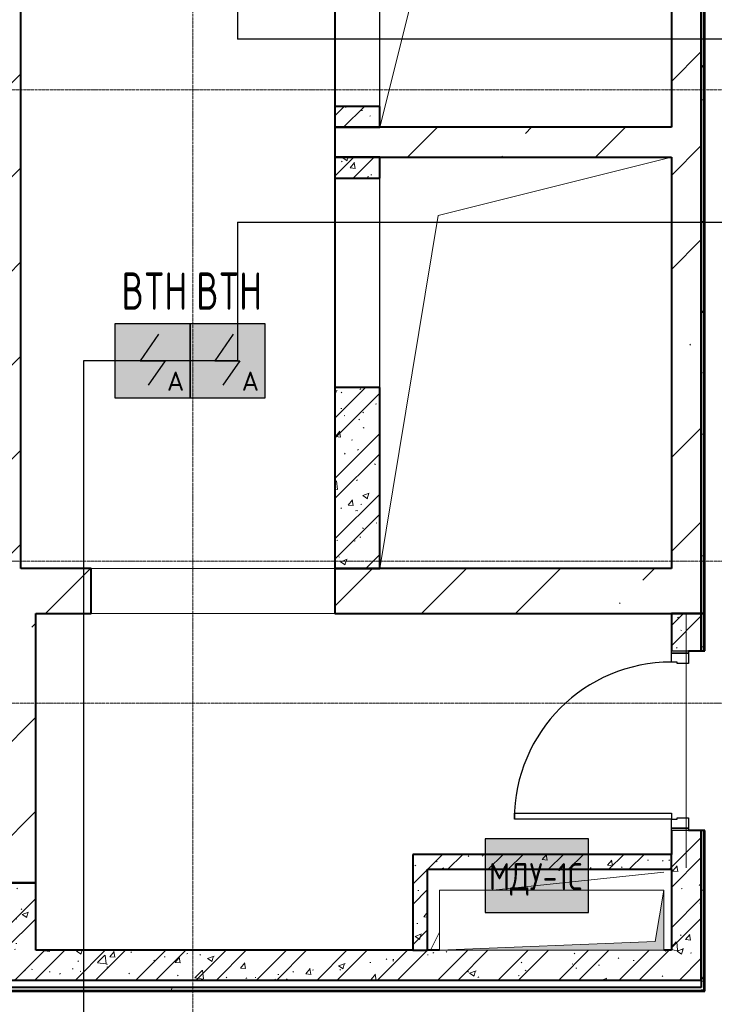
# Model space of a CAD drawing. Header units: millimetres. Extents: x -135639 to 224623, y -383017 to -59102.
# Tile 69 of 256: x 44236 to 48882, y -297028 to -290446. Entities that reach past the tile are written whole.
import ezdxf
from ezdxf.enums import TextEntityAlignment as Align

# ---------------------------------------------------------------- set-up
doc = ezdxf.new("R2010")
doc.units = ezdxf.units.MM
for name, pattern in [('CONTINOUS', [0]), ('Линия сетки', [25, 20, -2.5, 0, -2.5]), ('Невидимые', [5, 3, -2]), ('Штрих_3_1_5_', [4.5, 3, -1.5]), ('Штриховая_ш3 п1_5', [4.5, 3, -1.5])]:
    doc.linetypes.add(name, pattern=pattern)
for name, color, linetype, lineweight in [('A-000-M_MASS', 7, 'Continuous', 18), ('A-000-MH_MASS', 7, 'Невидимые', 18), ('A-200-M_WALL', 7, 'Continuous', 18), ('A-200-M_WALL_EXT', 7, 'Continuous', 18), ('A-200-M_WALL_INT', 7, 'Continuous', 18), ('A-200-M_WALL_PAT', 7, 'Continuous', 40), ('A-325-M_DOOR', 7, 'Continuous', 18), ('A-325-M_DOOR__FRAME', 7, 'Continuous', 30), ('A-325-M_DOOR_OPENING', 7, 'Continuous', 18), ('A-325-M_DOOR_PANEL', 7, 'Continuous', 30), ('M-567-M_MECH_EQP', 7, 'Continuous', 18), ('S-280-M_STRUCT_FRAME', 7, 'Continuous', 18), ('Z-030-M_GRID', 7, 'Continuous', 9), ('Z-060-M_DETAIL', 7, 'Continuous', 18), ('Арматура воздуховодов', 7, 'Continuous', 18), ('ОС', 5, 'Continuous', 25), ('ПС', 7, 'Continuous', 40), ('СС-011-ПОЖ-СИГНАЛИЗАЦИЯ', 1, 'Continuous', 30)]:
    doc.layers.add(name, color=color, linetype=linetype, lineweight=lineweight)
doc.layers.add('A-010-M_ROOM_SEPARATION', color=4, linetype='Штриховая_ш3 п1_5', lineweight=40, true_color=0x00ffff)
doc.layers.add('ССПС', color=5, linetype='Continuous')
doc.styles.add('1111', font='isocpeur.ttf')
pattern_1 = [(50, (0, 0), (437.2423, -38.2536), [45.72, -502.92]), (355, (0, 0), (-84.5828, 458.5367), [36.576, -402.336]), (100.451, (36.44, -3.2), (352.662, 420.2802), [38.856, -427.416]), (46.184, (0, 121.9), (650.59, -100.9033), [68.58, -754.38]), (96.636, (54.2, 113.5), (569.766, 593.8263), [58.284, -641.125]), (351.184, (0, 121.9), (569.7716, 593.8214), [54.864, -603.504]), (21, (60.96, 91.44), (363.875, -245.4366), [45.72, -502.92]), (326, (60.96, 91.44), (148.3253, 442.0518), [36.576, -402.336]), (71.451, (91.3, 71), (512.201, 196.6115), [38.856, -427.416]), (37.5, (0, 0), (7.41278, 202.9318), [6.706, -390.754, 6.706, -401.726, -403.86]), (37.5, (0, 0), (7.41278, 202.9318), [-805.891, 6.706, -397.154]), (7.5, (0, 0), (160.36715, 240.43305), [6.706, -226.162, 6.706, -381.61, -153.924]), (7.5, (0, 0), (160.36715, 240.43305), [-621.182, 6.706, -147.218]), (327.5, (-135.94, 0), (325.41783, -13.7491), [6.706, -145.694, 6.706, -468.782, -630.936]), (327.5, (-135.94, 0), (325.41783, -13.7491), [-627.888, 6.706, -624.23]), (317.5, (-196.9, 0), (355.51, 61.0244), [6.706, -191.414, 6.706, -309.067, -448.056]), (317.5, (-196.9, 0), (355.51, 61.0244), [-513.893, 6.706, -441.35])]
pattern_2 = [(45, (0, 0), (-202.0558, 202.0558), []), (45, (134.7, 0), (-202.0558, 202.0558), [])]
pattern_3 = [(0, (0, 0), (812.8, 203.2), [67.056, -542.544, 67.056, -542.544, -3251.2]), (0, (0, 0), (812.8, 203.2), [-1219.2, 67.056, -1152.144, 67.056, -542.544, -1422.4]), (0, (0, 0), (812.8, 203.2), [-3048, 67.056, -339.344, 67.056, -948.944]), (120, (304.8, 101.6), (-582.37636, 602.30545), [67.056, -542.544, 67.056, -542.544, -3251.2]), (120, (304.8, 101.6), (-582.37636, 602.30545), [-1219.2, 67.056, -1152.144, 67.056, -542.544, -1422.4]), (120, (304.8, 101.6), (-582.37636, 602.30545), [-3048, 67.056, -339.344, 67.056, -948.944]), (240, (406.4, 508), (-230.42364, -805.50545), [67.056, -542.544, 67.056, -542.544, -3251.2]), (240, (406.4, 508), (-230.42364, -805.50545), [-1219.2, 67.056, -1152.144, 67.056, -542.544, -1422.4]), (240, (406.4, 508), (-230.42364, -805.50545), [-3048, 67.056, -339.344, 67.056, -948.944])]
pattern_4 = [(45, (0, 0), (-628.618, 628.618), []), (45, (628.6, 0), (-628.618, 628.618), [1111.25, -222.25, 6.706, -215.544])]

# ---------------------------------------------------------------- blocks, each defined once
blk = doc.blocks.new('101_Дверь_Однопольная - _ПЧ_Мет_1000х2000_Лифтовой холл_EI60_Пр-4432678-B2_-11_400_')
at = {"layer": 'A-325-M_DOOR', "color": 253, "lineweight": 30, "true_color": 0xaaaaaa}
for p, q in [((-600, 100), (-585, 100)), ((-600, -15), (-600, 100)), ((-585, 100), (-585, -15)), ((585, -15), (585, 100)), ((585, 100), (600, 100)), ((600, 100), (600, -15)), ((-585, -15), (-600, -15)), ((600, -15), (585, -15))]:
    blk.add_line(p, q, dxfattribs=at)
at = {"layer": 'A-325-M_DOOR__FRAME', "color": 253, "true_color": 0xaaaaaa}
for p, q in [((-585, 100), (-525, 100)), ((-585, -15), (-585, 100)), ((-525, 100), (-525, 60)), ((525, 100), (585, 100)), ((525, 60), (525, 100)), ((585, 100), (585, -15)), ((-525, 60), (-515, 60)), ((-515, 60), (-515, -15)), ((515, 60), (525, 60)), ((515, -15), (515, 60)), ((-515, -15), (-585, -15)), ((585, -15), (515, -15))]:
    blk.add_line(p, q, dxfattribs=at)
at = {"layer": 'A-325-M_DOOR_PANEL', "color": 253, "true_color": 0xaaaaaa}
for p, q in [((-525, 1150), (-485, 1150)), ((-525, 100), (-525, 1150)), ((-485, 1150), (-485, 100)), ((-485, 100), (-525, 100))]:
    blk.add_line(p, q, dxfattribs=at)
blk.add_arc((-525, 100), 1050, 0, 90, dxfattribs=at)
blk = doc.blocks.new('A_MEQ_OpeningShaft-Rectangular - ОВ-2726940-B2_-11_400_')
at = {"layer": 'Z-060-M_DETAIL', "true_color": 0xe2e2e2}
blk.add_hatch(color=254, dxfattribs=at).paths.add_polyline_path([(0, 0), (0, -400), (57.1, -57.1), (1500, 0)])
at = {"layer": 'A-000-MH_MASS', "color": 253, "linetype": 'Continuous', "true_color": 0xaaaaaa}
for p, q in [((1500, 0), (0, 0)), ((0, 0), (0, -400)), ((1500, -400), (1500, 0)), ((0, -400), (1500, -400))]:
    blk.add_line(p, q, dxfattribs=at)
at = {"layer": 'Z-060-M_DETAIL', "color": 253, "true_color": 0xaaaaaa}
for p, q in [((1500, 0), (57.1, -57.1)), ((1500, -400), (1500, 0)), ((1500, 0), (0, 0)), ((0, 0), (0, -400)), ((57.1, -57.1), (0, -400)), ((0, -400), (57.1, -57.1)), ((57.1, -57.1), (1500, 0)), ((1500, 0), (1500, -400)), ((0, -400), (1500, -400)), ((0, -400), (1500, -400))]:
    blk.add_line(p, q, dxfattribs=at)
blk = doc.blocks.new('ПР - _ПЧ_1200_200_Оп250-250_Шаг300_Арм16_Арм10-V55-B2_-11_400_')
at = {"layer": 'S-280-M_STRUCT_FRAME', "color": 21, "true_color": 0xffaaaa}
for p, q in [((-850, 0), (850, 0)), ((-850, 0), (-600, 0)), ((-515, 0), (515, 0)), ((-515, 0), (515, 0)), ((600, 0), (850, 0))]:
    blk.add_line(p, q, dxfattribs=at)
blk = doc.blocks.new('135_SLK_GD_AR_rvt-1-B2_-11_400_')
at = {"layer": 'A-200-M_WALL_PAT', "lineweight": 9, "true_color": 0xaaaaaa}
h = blk.add_hatch(dxfattribs=at)
h.set_pattern_fill('FP_4', color=253, style=0, pattern_type=2)
h.set_pattern_definition(pattern_3)
h.paths.add_polyline_path([(57370, 67300), (57370, 77425), (57350, 77425), (57350, 67300)])
h = blk.add_hatch(dxfattribs=at)
h.set_pattern_fill('FP_1', color=253, style=0, pattern_type=2)
h.set_pattern_definition(pattern_1)
h.paths.add_polyline_path([(55200, 70550), (55200, 70690), (54900, 70690), (54900, 70550)])
h = blk.add_hatch(dxfattribs=at)
h.set_pattern_fill('FP_2', color=253, style=0, pattern_type=2)
h.set_pattern_definition(pattern_2)
h.paths.add_polyline_path([(55200, 70550), (55200, 70690), (54900, 70690), (54900, 70550)])
h = blk.add_hatch(dxfattribs=at)
h.set_pattern_fill('FP_1', color=253, style=0, pattern_type=2)
h.set_pattern_definition(pattern_1)
h.paths.add_polyline_path([(55200, 70210), (55200, 70350), (54900, 70350), (54900, 70210)])
h = blk.add_hatch(dxfattribs=at)
h.set_pattern_fill('FP_2', color=253, style=0, pattern_type=2)
h.set_pattern_definition(pattern_2)
h.paths.add_polyline_path([(55200, 70210), (55200, 70350), (54900, 70350), (54900, 70210)])
h = blk.add_hatch(dxfattribs=at)
h.set_pattern_fill('FP_1', color=253, style=0, pattern_type=2)
h.set_pattern_definition(pattern_1)
h.paths.add_polyline_path([(55200, 67600), (55200, 68810), (54900, 68810), (54900, 67600)])
h = blk.add_hatch(dxfattribs=at)
h.set_pattern_fill('FP_2', color=253, style=0, pattern_type=2)
h.set_pattern_definition(pattern_2)
h.paths.add_polyline_path([(55200, 67600), (55200, 68810), (54900, 68810), (54900, 67600)])
h = blk.add_hatch(dxfattribs=at)
h.set_pattern_fill('FP_1', color=253, style=0, pattern_type=2)
h.set_pattern_definition(pattern_1)
h.paths.add_polyline_path([(57350, 65050), (57350, 65850), (57150, 65850), (57150, 65050)])
h.paths.add_polyline_path([(57350, 67050), (57350, 67300), (57150, 67300), (57150, 67050), (57265, 67050)])
h = blk.add_hatch(dxfattribs=at)
h.set_pattern_fill('FP_2', color=253, style=0, pattern_type=2)
h.set_pattern_definition(pattern_2)
h.paths.add_polyline_path([(57350, 65050), (57350, 65850), (57150, 65850), (57150, 65050)])
h.paths.add_polyline_path([(57350, 67050), (57350, 67300), (57150, 67300), (57150, 67050), (57265, 67050)])
h = blk.add_hatch(dxfattribs=at)
h.set_pattern_fill('FP_4', color=253, style=0, pattern_type=2)
h.set_pattern_definition(pattern_3)
h.paths.add_polyline_path([(57350, 64780), (57370, 64780), (57370, 65850), (57350, 65850), (57350, 64800)])
h.paths.add_polyline_path([(57370, 67050), (57370, 67300), (57350, 67300), (57350, 67050)])
h = blk.add_hatch(dxfattribs=at)
h.set_pattern_fill('FP_1', color=253, style=0, pattern_type=2)
h.set_pattern_definition(pattern_1)
h.paths.add_polyline_path([(55520, 65050), (55520, 65690), (55420, 65690), (55420, 65050)])
h = blk.add_hatch(dxfattribs=at)
h.set_pattern_fill('FP_2', color=253, style=0, pattern_type=2)
h.set_pattern_definition(pattern_2)
h.paths.add_polyline_path([(55520, 65050), (55520, 65690), (55420, 65690), (55420, 65050)])
h = blk.add_hatch(dxfattribs=at)
h.set_pattern_fill('FP_1', color=253, style=0, pattern_type=2)
h.set_pattern_definition(pattern_1)
h.paths.add_polyline_path([(57150, 65590), (57150, 65690), (55520, 65690), (55520, 65590)])
h = blk.add_hatch(dxfattribs=at)
h.set_pattern_fill('FP_2', color=253, style=0, pattern_type=2)
h.set_pattern_definition(pattern_2)
h.paths.add_polyline_path([(57150, 65590), (57150, 65690), (55520, 65690), (55520, 65590)])
h = blk.add_hatch(dxfattribs=at)
h.set_pattern_fill('FP_1', color=253, style=0, pattern_type=2)
h.set_pattern_definition(pattern_1)
h.paths.add_polyline_path([(52900, 64850), (52900, 65500), (52700, 65500), (52700, 64850)])
h = blk.add_hatch(dxfattribs=at)
h.set_pattern_fill('FP_2', color=253, style=0, pattern_type=2)
h.set_pattern_definition(pattern_2)
h.paths.add_polyline_path([(52900, 64850), (52900, 65500), (52700, 65500), (52700, 64850)])
h = blk.add_hatch(dxfattribs=at)
h.set_pattern_fill('FP_1', color=253, style=0, pattern_type=2)
h.set_pattern_definition(pattern_1)
h.paths.add_polyline_path([(57350, 64850), (57350, 65050), (52900, 65050), (52900, 64850), (57100, 64850)])
h = blk.add_hatch(dxfattribs=at)
h.set_pattern_fill('FP_2', color=253, style=0, pattern_type=2)
h.set_pattern_definition(pattern_2)
h.paths.add_polyline_path([(57350, 64850), (57350, 65050), (52900, 65050), (52900, 64850), (57100, 64850)])
h = blk.add_hatch(dxfattribs=at)
h.set_pattern_fill('FP_4', color=253, style=0, pattern_type=2)
h.set_pattern_definition(pattern_3)
h.paths.add_polyline_path([(57350, 64780), (57350, 64800), (52630, 64800), (52630, 64780), (54796.1, 64780)])
at = {"color": 253, "lineweight": 18, "true_color": 0xaaaaaa}
for p, q in [((57100, 65570), (55958.3, 65450)), ((55600, 65170.2), (55540, 65050))]:
    blk.add_line(p, q, dxfattribs=at)
at = {"layer": 'A-010-M_ROOM_SEPARATION', "color": 131, "linetype": 'Штрих_3_1_5_', "true_color": 0xaaffff}
for p, q in [((54900, 71790), (54900, 70690)), ((54900, 70210), (54900, 68810))]:
    blk.add_line(p, q, dxfattribs=at)
at = {"layer": 'A-200-M_WALL', "color": 253, "lineweight": 40, "true_color": 0xaaaaaa}
for p, q in [((57370, 67300), (57370, 77425)), ((57350, 67050), (57350, 67300)), ((57350, 67300), (57350, 67050)), ((57370, 67050), (57370, 67300)), ((57350, 65050), (57350, 65850)), ((57350, 65850), (57350, 65050)), ((57370, 64780), (57370, 65850)), ((57150, 65590), (57150, 65690)), ((55420, 65050), (55520, 65050)), ((52630, 64780), (57350, 64780)), ((57370, 64780), (57350, 64780))]:
    blk.add_line(p, q, dxfattribs=at)
at = {"layer": 'A-200-M_WALL_INT', "color": 253, "lineweight": 40, "true_color": 0xaaaaaa}
for p, q in [((57350, 77425), (57350, 67300)), ((57375, 67300), (57375, 77425)), ((54900, 70690), (54900, 70550)), ((55200, 70690), (54900, 70690)), ((55200, 70550), (55200, 70690)), ((54900, 70550), (55200, 70550)), ((54900, 70350), (54900, 70210)), ((55200, 70350), (54900, 70350)), ((55200, 70210), (55200, 70350)), ((54900, 70210), (55200, 70210)), ((54900, 68810), (54900, 67600)), ((55200, 68810), (54900, 68810)), ((55200, 67600), (55200, 68810)), ((54900, 67600), (55200, 67600)), ((57350, 67300), (57150, 67300)), ((57150, 67300), (57150, 67050)), ((57350, 67300), (57375, 67300)), ((57375, 67300), (57350, 67300)), ((57375, 67050), (57375, 67300)), ((57265, 67050), (57350, 67050)), ((57350, 67050), (57375, 67050)), ((57150, 65850), (57150, 65690)), ((57350, 65850), (57265, 65850)), ((57375, 65850), (57350, 65850)), ((57375, 64775), (57375, 65850)), ((55420, 65690), (55420, 65050)), ((55520, 65690), (55420, 65690)), ((57150, 65690), (55520, 65690)), ((55520, 65590), (57150, 65590)), ((55520, 65050), (55520, 65590)), ((57150, 65590), (57150, 65050)), ((52900, 65500), (52700, 65500)), ((52900, 65050), (52900, 65500)), ((55420, 65050), (52900, 65050)), ((55600, 65050), (55520, 65050)), ((57150, 65050), (57100, 65050)), ((57350, 64850), (57350, 65050)), ((57350, 65050), (57350, 64800)), ((52700, 64850), (52900, 64850)), ((52900, 64850), (57350, 64850)), ((52625, 64775), (57350, 64775)), ((57350, 64800), (52650, 64800)), ((57350, 64775), (57370, 64775)), ((57370, 64775), (57375, 64775))]:
    blk.add_line(p, q, dxfattribs=at)
at = {"layer": 'A-325-M_DOOR', "color": 253, "lineweight": 18, "true_color": 0xaaaaaa, "rotation": 89.99999999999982}
blk.add_blockref('101_Дверь_Однопольная - _ПЧ_Мет_1000х2000_Лифтовой холл_EI60_Пр-4432678-B2_-11_400_', (57250, 66450), dxfattribs=at)
at = {"layer": 'M-567-M_MECH_EQP', "color": 253, "lineweight": 18, "true_color": 0xaaaaaa, "rotation": 180}
blk.add_blockref('A_MEQ_OpeningShaft-Rectangular - ОВ-2726940-B2_-11_400_', (57100, 65050), dxfattribs=at)
at = {"layer": 'S-280-M_STRUCT_FRAME', "color": 253, "lineweight": 18, "true_color": 0xaaaaaa, "rotation": 89.99999999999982}
blk.add_blockref('ПР - _ПЧ_1200_200_Оп250-250_Шаг300_Арм16_Арм10-V55-B2_-11_400_', (57250, 66450), dxfattribs=at)
blk = doc.blocks.new('ADSK_ОбобщеннаяМодель_ОтверстиеПрямоугольное_вПерекрытии - ADSK_ОтверстиеПрямоугольное_вПерекрытии-854307-B2_-11_400_')
at = {"layer": 'A-000-M_MASS', "color": 253, "true_color": 0xaaaaaa}
for p, q in [((-625, 525), (975, 875)), ((-975, -875), (-625, 525))]:
    blk.add_line(p, q, dxfattribs=at)
at = {"layer": 'A-000-M_MASS', "color": 253, "lineweight": 30, "true_color": 0xaaaaaa}
blk.add_line((-975, -735), (-975, 365), dxfattribs=at)
blk = doc.blocks.new('231_ADSK_Дверь_Проем - ADSK_Дверь_Проем-1497003-B2_-11_400_')
at = {"layer": 'A-325-M_DOOR_OPENING', "color": 253, "true_color": 0xaaaaaa}
for p, q in [((-815, 150), (815, 150)), ((-815, -150), (815, -150))]:
    blk.add_line(p, q, dxfattribs=at)
blk = doc.blocks.new('ADSK_ОбобщеннаяМодель_ОтверстиеПрямоугольное_вПерекрытии - ADSK_ОтверстиеПрямоугольное_вПерекрытии-V310-B2_-11_400_')
at = {"layer": 'A-000-M_MASS', "color": 253, "true_color": 0xaaaaaa}
for p, q in [((-585, 985), (975, 1375)), ((-975, -1375), (-585, 985))]:
    blk.add_line(p, q, dxfattribs=at)
at = {"layer": 'A-000-M_MASS', "color": 253, "lineweight": 30, "true_color": 0xaaaaaa}
blk.add_line((-975, -165), (-975, 1235), dxfattribs=at)
blk = doc.blocks.new('135_SLK_K1-2-3_KR_rvt-1-B2_-11_400_')
at = {"layer": 'A-200-M_WALL_PAT', "lineweight": 9, "true_color": 0xaaaaaa}
h = blk.add_hatch(dxfattribs=at)
h.set_pattern_fill('FP_5', color=253, style=0, pattern_type=2)
h.set_pattern_definition(pattern_4)
h.paths.add_polyline_path([(52600, 67600), (52800, 67600), (52800, 74650), (52600, 74650), (52600, 70400)])
h.paths.add_polyline_path([(52716.3, 76480), (52800, 76480), (52800, 77200), (52600, 77200), (52600, 76480)])
h = blk.add_hatch(dxfattribs=at)
h.set_pattern_fill('FP_5', color=253, style=0, pattern_type=2)
h.set_pattern_definition(pattern_4)
h.paths.add_polyline_path([(57350, 67600), (57350, 77200), (57150, 77200), (57150, 67600)])
h = blk.add_hatch(dxfattribs=at)
h.set_pattern_fill('FP_5', color=253, style=0, pattern_type=2)
h.set_pattern_definition(pattern_4)
h.paths.add_polyline_path([(57150, 70350), (57150, 70550), (55200, 70550), (55200, 70350)])
h = blk.add_hatch(dxfattribs=at)
h.set_pattern_fill('FP_5', color=253, style=0, pattern_type=2)
h.set_pattern_definition(pattern_4)
h.paths.add_polyline_path([(57350, 67300), (57350, 67600), (54900, 67600), (54900, 67300)])
h.paths.add_polyline_path([(53270, 67300), (53270, 67600), (52600, 67600), (52600, 67300), (52900, 67300)])
h = blk.add_hatch(dxfattribs=at)
h.set_pattern_fill('FP_5', color=253, style=0, pattern_type=2)
h.set_pattern_definition(pattern_4)
h.paths.add_polyline_path([(52900, 65500), (52900, 67300), (52600, 67300), (52600, 65500)])
at = {"layer": 'A-200-M_WALL_EXT', "color": 253, "lineweight": 40, "true_color": 0xaaaaaa}
for p, q in [((57350, 67600), (57350, 77200)), ((52800, 67600), (52800, 74650)), ((57150, 72300), (57150, 70550)), ((55200, 70550), (54900, 70550)), ((54900, 70550), (54900, 70350)), ((57150, 70550), (55200, 70550)), ((54900, 70350), (55200, 70350)), ((55200, 70350), (57150, 70350)), ((57150, 70350), (57150, 67600)), ((53270, 67600), (52800, 67600)), ((53270, 67300), (53270, 67600)), ((57150, 67600), (54900, 67600)), ((54900, 67600), (54900, 67300)), ((57350, 67300), (57350, 67600)), ((52900, 67300), (53270, 67300)), ((52900, 65500), (52900, 67300)), ((54900, 67300), (57350, 67300)), ((52600, 65500), (52900, 65500))]:
    blk.add_line(p, q, dxfattribs=at)
at = {"layer": 'A-000-M_MASS', "color": 253, "lineweight": 18, "true_color": 0xaaaaaa}
for name, p in [('ADSK_ОбобщеннаяМодель_ОтверстиеПрямоугольное_вПерекрытии - ADSK_ОтверстиеПрямоугольное_вПерекрытии-854307-B2_-11_400_', (56175, 71425)), ('ADSK_ОбобщеннаяМодель_ОтверстиеПрямоугольное_вПерекрытии - ADSK_ОтверстиеПрямоугольное_вПерекрытии-V310-B2_-11_400_', (56175, 68975))]:
    blk.add_blockref(name, p, dxfattribs=at)
at = {"layer": 'A-325-M_DOOR', "color": 253, "lineweight": 18, "true_color": 0xaaaaaa}
blk.add_blockref('231_ADSK_Дверь_Проем - ADSK_Дверь_Проем-1497003-B2_-11_400_', (54085, 67450), dxfattribs=at)
blk = doc.blocks.new('-2 этаж')
at = {"layer": 'Z-030-M_GRID', "color": 253, "linetype": 'Линия сетки', "true_color": 0xaaaaaa}
for p, q in [((313042.3, -369625.1), (313042.3, -260674.1)), ((415039.6, -279127.3), (255409.8, -279127.3)), ((412503.2, -282277.3), (255410, -282277.3)), ((415039.8, -283227.3), (255410.1, -283227.3))]:
    blk.add_line(p, q, dxfattribs=at)
at = {"lineweight": 5}
for name in ['135_SLK_GD_AR_rvt-1-B2_-11_400_', '135_SLK_K1-2-3_KR_rvt-1-B2_-11_400_']:
    blk.add_blockref(name, (259092.3, -349927.3), dxfattribs=at)
blk = doc.blocks.new('*U4706')
at = {"lineweight": 35, "true_color": 0xffffff}
h = blk.add_hatch(color=7, dxfattribs=at)
h.dxf.hatch_style = 1
h.paths.add_polyline_path([(0, 499.6), (0, 0), (499.6, 0), (499.6, 499.6)])
at = {"color": 1, "linetype": 'ByBlock', "lineweight": -2}
for p, q in [((289.5, 426.3), (166.9, 249.8)), ((166.9, 249.8), (332.7, 249.8)), ((332.7, 249.8), (219.3, 86.3))]:
    blk.add_line(p, q, dxfattribs=at)
at = {"color": 1, "linetype": 'ByBlock', "lineweight": -2, "ltscale": 0.1}
blk.add_lwpolyline([(0, 499.6), (499.6, 499.6), (499.6, 0), (0, 0)], close=True, dxfattribs=at)
at = {"color": 1, "linetype": 'ByBlock', "lineweight": -2, "ltscale": 1000, "style": '1111'}
blk.add_text('A', height=128.1, dxfattribs=at).set_placement((403.4, 49.2), align=Align.CENTER)
at = {"color": 0, "linetype": 'ByBlock', "lineweight": -2, "style": '1111'}
blk.add_attdef('INDEX', (-63.3, -234.7), '', height=125, dxfattribs=at)
at = {"color": 0, "linetype": 'ByBlock', "lineweight": -2, "style": '1111', "flags": 1}
for tag, p in [('NAME_DEVICE', (-64.1, -421.2)), ('NUM_POM', (-81.6, -847))]:
    blk.add_attdef(tag, p, '', height=125, dxfattribs=at)
at = {"color": 0, "linetype": 'ByBlock', "lineweight": -2, "style": '1111', "width": 0.7}
blk.add_attdef('NUM_DEVICE', (-64.1, -629.5), '', height=125, dxfattribs=at)
blk = doc.blocks.new('ger')
at = {"lineweight": 40, "ltscale": 2, "true_color": 0xffffff}
h = blk.add_hatch(color=7, dxfattribs=at)
h.dxf.hatch_style = 1
h.paths.add_polyline_path([(491036.1, -67335.5), (491036.1, -66842.7), (490344.7, -66842.7), (490344.7, -67335.5)])
at = {"layer": 'ОС', "color": 1, "lineweight": 30}
blk.add_lwpolyline([(491036.1, -66842.7), (490344.7, -66842.7), (490344.7, -67335.5), (491036.1, -67335.5)], close=True, dxfattribs=at)
at = {"layer": 'ССПС', "color": 1, "lineweight": -2, "ltscale": 1000, "style": '1111', "width": 0.8}
blk.add_text('МДУ-1С', height=180, dxfattribs=at).set_placement((490370.6, -67185.8))

msp = doc.modelspace()

# ---------------------------------------------------------------- linework, layer by layer
at = {"layer": 'СС-011-ПОЖ-СИГНАЛИЗАЦИЯ', "lineweight": 30}
for points in [[(39207.8, -287011.2), (45091.5, -287011.2), (45091.5, -287631.4), (45692, -287631.4), (45692, -290576.8)], [(45692, -291799.3), (51154.5, -291799.3), (51154.5, -290576.8), (45692, -290576.8)], [(45692, -291799.3), (45692, -292727.7), (44661.8, -292727.7), (44661.8, -299063.9), (50361.8, -299063.9)]]:
    msp.add_lwpolyline(points, dxfattribs=at)

# ---------------------------------------------------------------- block references
at = {"color": 0}
msp.add_blockref('-2 этаж', (-267647.8, -11788.6), dxfattribs=at)
at = {"layer": 'Арматура воздуховодов', "lineweight": 30}
msp.add_blockref('ger', (-442995.9, -229078.8), dxfattribs=at)
at = {"layer": 'ПС', "color": 7, "linetype": 'CONTINOUS', "lineweight": 30, "ltscale": 100}
ref = msp.add_blockref('*U4706', (44875.2, -292976.3), dxfattribs=dict(at, xscale=1.000736, yscale=1.000736, zscale=1.000736))
ref.add_attrib('NUM_DEVICE', 'BTH', dxfattribs={"layer": '0', "color": 0, "linetype": 'ByBlock', "lineweight": -2, "ltscale": 100, "height": 250.18, "style": '1111', "width": 0.7}).set_placement((45137, -292385.8), align=Align.CENTER)
ref = msp.add_blockref('*U4706', (45375.2, -292976.3), dxfattribs=dict(at, xscale=1.000736, yscale=1.000736, zscale=1.000736))
ref.add_attrib('NUM_DEVICE', 'BTH', dxfattribs={"layer": '0', "color": 0, "linetype": 'ByBlock', "lineweight": -2, "ltscale": 100, "height": 250.18, "style": '1111', "width": 0.7}).set_placement((45636.9, -292385.8), align=Align.CENTER)

doc.saveas('drawing.dxf')
